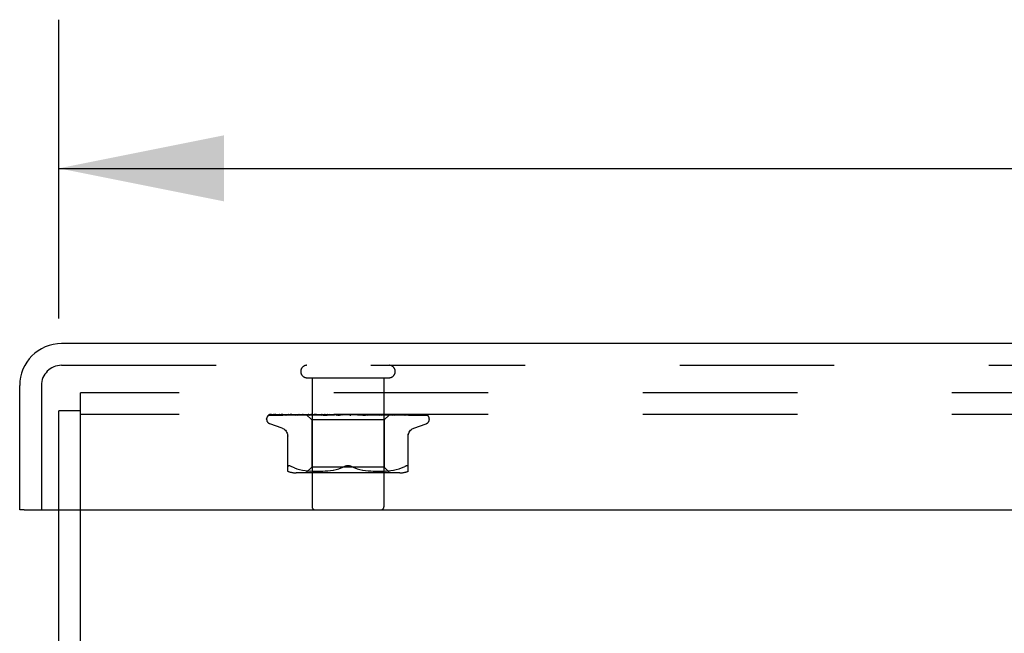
# Model space of a CAD drawing. Header units: inches. Extents: x 0 to 97.1, y 0 to 62.9.
# Tile 45 of 60: x 69.6 to 73, y 53 to 55.1. Entities that reach past the tile are written whole.
import ezdxf

# ---------------------------------------------------------------- set-up
doc = ezdxf.new("R2010")
doc.units = ezdxf.units.IN
doc.header["$LTSCALE"] = 5.342857
doc.header["$MEASUREMENT"] = 0
doc.linetypes.add('HIDDEN', pattern=[0.2, 0.1, -0.1])
doc.layers.get('0').update_dxf_attribs({"linetype": 'CONTINUOUS'})
for name, color, linetype in [('DEFAULT_2', 8, 'HIDDEN'), ('DIMENSIONS', 7, 'CONTINUOUS'), ('FRONT_COVER', 7, 'CONTINUOUS')]:
    doc.layers.add(name, color=color, linetype=linetype)
doc.styles.get("Standard").update_dxf_attribs({"font": 'arial.ttf'})
doc.dimstyles.new('DIMSTYLE_1', dxfattribs={"dimtxt": 0.428571, "dimasz": 0.571429, "dimexe": 0.09, "dimexo": 0.07, "dimgap": 0.0375, "dimtad": 0, "dimtih": 1, "dimtoh": 1, "dimzin": 4, "dimdsep": 46, "dimtxsty": 'Standard', "dimblk": '_FILLED', "dimblk1": '_FILLED', "dimblk2": '_FILLED', "dimcen": 0.09, "dimadec": 3, "dimazin": 1, "dimtfac": 1, "dimtdec": 3, "dimtofl": 0, "dimtmove": 0, "dimatfit": 3, "dimldrblk": '_FILLED', "dimfxl": 0, "dimtolj": 1, "dimtzin": 4, "dimarcsym": 0})

# ---------------------------------------------------------------- blocks, each defined once
blk = doc.blocks.new('_FILLED')
at = {"color": 0, "linetype": 'ByBlock'}
blk.add_solid([(0, 0), (-1, 0.2), (-1, -0.2)], dxfattribs=at)
blk = doc.blocks.new('*D1')
at = {"layer": 'DIMENSIONS', "color": 2, "linetype": 'Continuous'}
for p, q in [((69.6902, 54.1064), (69.6902, 55.1401)), ((93.6902, 54.1064), (93.6902, 55.1401)), ((69.6902, 54.6258), (80.7271, 54.6258)), ((93.6902, 54.6258), (82.6533, 54.6258))]:
    blk.add_line(p, q, dxfattribs=at)
at = {"layer": 'DIMENSIONS', "color": 2, "linetype": 'Continuous', "xscale": 0.5714285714, "yscale": 0.5714285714, "zscale": 0.5714285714, "rotation": 180}
blk.add_blockref('_FILLED', (69.6902, 54.6258), dxfattribs=at)
at = {"layer": 'DIMENSIONS', "color": 2, "linetype": 'Continuous', "xscale": 0.5714285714, "yscale": 0.5714285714, "zscale": 0.5714285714}
blk.add_blockref('_FILLED', (93.6902, 54.6258), dxfattribs=at)
at = {"layer": 'DIMENSIONS', "color": 2, "linetype": 'Continuous', "insert": (81.6902, 54.8401), "char_height": 0.42857, "width": 1.49761, "attachment_point": 2, "line_spacing_factor": 0.9}
blk.add_mtext('24.00', dxfattribs=at)

msp = doc.modelspace()

# ---------------------------------------------------------------- linework, layer by layer
at = {"color": 3, "linetype": 'Continuous'}
for p, q in [((69.690219, 47.912393), (69.690219, 53.444393)), ((69.765219, 47.849393), (69.765219, 53.444393))]:
    msp.add_line(p, q, dxfattribs=at)
at = {"layer": 'DEFAULT_2', "color": 8, "linetype": 'HIDDEN'}
for p, q in [((69.765219, 53.444393), (69.765219, 53.849393)), ((93.615219, 53.849393), (69.765219, 53.849393)), ((69.690219, 53.444393), (69.690219, 53.786393)), ((69.765219, 53.786393), (69.690219, 53.786393)), ((93.615219, 53.774393), (69.765219, 53.774393))]:
    msp.add_line(p, q, dxfattribs=at)
at = {"layer": 'FRONT_COVER', "color": 3, "linetype": 'Continuous'}
for p, q in [((93.680219, 54.019393), (69.700219, 54.019393)), ((69.555219, 53.444393), (69.555219, 53.874393)), ((69.570219, 53.444393), (93.810219, 53.444393))]:
    msp.add_line(p, q, dxfattribs=at)
at = {"layer": 'FRONT_COVER', "color": 8, "linetype": 'HIDDEN'}
for p, q in [((69.700219, 53.944393), (93.680219, 53.944393)), ((70.548219, 53.901393), (70.832219, 53.901393)), ((70.566219, 53.901393), (70.566219, 53.454393)), ((70.814219, 53.901393), (70.814219, 53.454393)), ((69.630219, 53.874393), (69.630219, 53.444393)), ((70.408969, 53.757897), (70.408969, 53.758726)), ((70.418588, 53.77175), (70.464746, 53.772425)), ((70.419187, 53.77175), (70.487268, 53.77275)), ((70.420011, 53.774393), (70.694559, 53.774393)), ((70.427813, 53.77175), (70.494325, 53.77275)), ((70.429589, 53.77175), (70.515737, 53.773059)), ((70.446073, 53.771711), (70.446536, 53.771751)), ((70.44653, 53.77175), (70.562599, 53.773607)), ((70.449418, 53.77175), (70.509844, 53.772751)), ((70.465129, 53.772425), (70.529335, 53.773352)), ((70.473974, 53.771745), (70.474069, 53.771751)), ((70.474064, 53.77175), (70.577322, 53.773607)), ((70.478188, 53.771813), (70.47791, 53.77175)), ((70.477961, 53.77175), (70.531046, 53.772751)), ((70.487553, 53.77275), (70.547379, 53.773607)), ((70.496318, 53.774393), (70.490657, 53.773773)), ((70.509424, 53.771751), (70.596139, 53.773607)), ((70.509559, 53.771761), (70.509429, 53.771751)), ((70.516718, 53.77253), (70.509567, 53.771761)), ((70.509844, 53.772751), (70.562848, 53.773607)), ((70.51419, 53.771751), (70.558016, 53.772751)), ((70.515153, 53.773059), (70.55265, 53.773607)), ((70.524905, 53.773378), (70.516718, 53.77253)), ((70.529453, 53.773352), (70.547431, 53.773607)), ((70.531046, 53.772751), (70.577659, 53.773607)), ((70.545968, 53.774393), (70.564969, 53.755392)), ((70.547431, 53.773606), (70.547356, 53.77363)), ((70.54738, 53.773606), (70.547407, 53.77363)), ((70.551341, 53.771752), (70.618378, 53.773608)), ((70.551596, 53.771768), (70.551345, 53.771752)), ((70.56413, 53.772967), (70.551602, 53.771769)), ((70.55265, 53.773606), (70.552468, 53.77363)), ((70.552497, 53.773606), (70.55262, 53.77363)), ((70.55681, 53.771752), (70.589791, 53.772753)), ((70.558016, 53.772751), (70.596552, 53.773607)), ((70.562848, 53.773606), (70.562559, 53.77363)), ((70.562599, 53.773606), (70.562805, 53.77363)), ((70.572949, 53.773785), (70.56413, 53.772967)), ((70.564969, 53.755392), (70.564969, 53.592369)), ((70.815469, 53.755392), (70.564969, 53.755392)), ((70.571402, 53.774393), (70.577264, 53.77363)), ((70.579679, 53.774393), (70.572949, 53.773785)), ((70.577659, 53.773607), (70.577264, 53.77363)), ((70.577323, 53.773607), (70.577596, 53.77363)), ((70.582715, 53.774393), (70.577596, 53.77363)), ((70.589029, 53.774393), (70.596052, 53.77363)), ((70.589791, 53.772753), (70.618856, 53.773609)), ((70.596553, 53.773607), (70.596052, 53.77363)), ((70.596139, 53.773608), (70.596458, 53.77363)), ((70.602861, 53.774393), (70.596458, 53.77363)), ((70.598591, 53.771772), (70.598326, 53.771755)), ((70.598331, 53.771755), (70.643265, 53.773611)), ((70.598619, 53.771774), (70.612406, 53.773011)), ((70.604323, 53.771757), (70.618367, 53.772431)), ((70.610314, 53.774393), (70.618243, 53.77363)), ((70.612406, 53.773011), (70.625323, 53.774149)), ((70.618484, 53.773612), (70.618243, 53.77363)), ((70.618367, 53.772431), (70.631876, 53.773066)), ((70.618378, 53.773608), (70.618708, 53.77363)), ((70.618856, 53.773609), (70.618484, 53.773612)), ((70.626164, 53.774393), (70.618708, 53.77363)), ((70.625323, 53.774149), (70.628131, 53.774393)), ((70.631876, 53.773066), (70.643803, 53.773612)), ((70.634487, 53.774393), (70.643035, 53.77363)), ((70.643803, 53.773612), (70.643035, 53.77363)), ((70.643265, 53.773611), (70.643543, 53.77363)), ((70.651782, 53.774393), (70.643543, 53.77363)), ((70.648852, 53.771774), (70.678789, 53.774393)), ((70.655322, 53.771799), (70.66072, 53.772467)), ((70.660674, 53.774393), (70.669533, 53.77363)), ((70.66072, 53.772467), (70.666008, 53.773099)), ((70.666008, 53.773099), (70.670749, 53.773645)), ((70.687929, 53.774393), (70.696778, 53.77363)), ((70.693747, 53.774393), (70.694124, 53.774199)), ((70.695548, 53.77361), (70.695428, 53.773719)), ((70.695633, 53.773533), (70.695548, 53.77361)), ((70.695681, 53.773491), (70.695633, 53.773533)), ((70.695795, 53.773392), (70.695734, 53.773444)), ((70.696499, 53.772854), (70.696514, 53.772843)), ((70.70621, 53.774393), (70.697315, 53.77363)), ((70.700415, 53.774393), (70.960256, 53.774393)), ((70.715266, 53.774393), (70.723786, 53.77363)), ((70.723404, 53.773619), (70.731771, 53.773073)), ((70.723983, 53.773615), (70.723787, 53.77363)), ((70.723983, 53.773615), (70.757204, 53.77176)), ((70.733052, 53.774393), (70.724309, 53.77363)), ((70.757006, 53.771774), (70.727145, 53.774393)), ((70.731771, 53.773073), (70.741218, 53.772439)), ((70.741218, 53.772439), (70.751002, 53.771765)), ((70.741699, 53.774393), (70.749582, 53.77363)), ((70.74939, 53.773609), (70.750071, 53.77363)), ((70.74939, 53.77361), (70.773302, 53.772754)), ((70.749897, 53.773609), (70.749582, 53.77363)), ((70.749897, 53.773609), (70.806138, 53.771753)), ((70.758346, 53.774393), (70.750071, 53.77363)), ((70.757214, 53.771759), (70.757014, 53.771773)), ((70.766271, 53.774393), (70.773231, 53.77363)), ((70.773114, 53.773607), (70.773669, 53.77363)), ((70.773114, 53.773608), (70.807068, 53.772752)), ((70.773561, 53.773607), (70.773231, 53.77363)), ((70.773302, 53.772754), (70.800386, 53.771754)), ((70.773561, 53.773608), (70.850787, 53.771751)), ((70.781179, 53.774393), (70.773669, 53.77363)), ((70.788275, 53.773384), (70.776928, 53.774393)), ((70.788094, 53.774393), (70.793881, 53.77363)), ((70.805859, 53.771771), (70.788275, 53.773384)), ((70.793804, 53.773607), (70.794252, 53.77363)), ((70.793804, 53.773607), (70.836572, 53.772751)), ((70.79418, 53.773607), (70.793881, 53.77363)), ((70.79418, 53.773607), (70.889599, 53.771751)), ((70.800723, 53.774393), (70.794252, 53.77363)), ((70.806146, 53.771753), (70.805864, 53.77177)), ((70.806379, 53.774393), (70.810783, 53.77363)), ((70.807068, 53.772752), (70.845647, 53.771751)), ((70.810732, 53.773606), (70.811074, 53.77363)), ((70.810732, 53.773607), (70.860767, 53.772751)), ((70.811026, 53.773606), (70.810783, 53.77363)), ((70.811026, 53.773607), (70.921188, 53.77175)), ((70.816274, 53.774393), (70.811074, 53.77363)), ((70.83371, 53.773633), (70.815469, 53.755392)), ((70.815469, 53.755392), (70.815469, 53.592369)), ((70.823293, 53.773606), (70.823528, 53.77363)), ((70.823495, 53.773606), (70.823329, 53.77363)), ((70.823495, 53.773607), (70.879902, 53.77275)), ((70.830132, 53.773784), (70.823595, 53.774393)), ((70.838619, 53.772964), (70.830132, 53.773784)), ((70.831036, 53.773606), (70.831165, 53.77363)), ((70.831037, 53.773607), (70.89055, 53.77275)), ((70.831139, 53.773606), (70.831063, 53.77363)), ((70.834432, 53.774393), (70.833683, 53.773606)), ((70.833684, 53.773607), (70.916527, 53.772425)), ((70.833689, 53.773612), (70.833707, 53.77363)), ((70.836572, 53.772751), (70.885248, 53.771751)), ((70.850572, 53.771765), (70.838619, 53.772964)), ((70.850782, 53.771752), (70.850579, 53.771765)), ((70.860767, 53.772751), (70.917781, 53.77175)), ((70.879902, 53.77275), (70.944418, 53.77175)), ((70.889553, 53.771755), (70.882913, 53.772525)), ((70.889595, 53.771751), (70.889562, 53.771754)), ((70.889982, 53.77275), (70.957261, 53.77175)), ((70.92143, 53.771732), (70.915978, 53.772507)), ((70.917782, 53.771751), (70.918012, 53.771733)), ((70.921183, 53.771751), (70.921295, 53.771747)), ((70.921295, 53.771747), (70.92144, 53.771732)), ((70.966955, 53.770075), (70.9669, 53.770128)), ((70.971469, 53.757897), (70.971469, 53.758726)), ((70.462227, 53.726842), (70.419935, 53.742235)), ((70.918211, 53.726842), (70.960503, 53.742235)), ((70.481886, 53.577885), (70.481886, 53.707107)), ((70.898553, 53.577885), (70.898553, 53.707107)), ((70.482072, 53.594567), (70.481886, 53.593304)), ((70.504931, 53.589699), (70.496469, 53.593304)), ((70.504902, 53.589708), (70.513791, 53.586633)), ((70.513743, 53.586648), (70.523149, 53.584124)), ((70.523096, 53.584137), (70.532704, 53.582122)), ((70.532653, 53.582131), (70.542241, 53.58061)), ((70.542191, 53.580618), (70.55161, 53.579507)), ((70.564969, 53.592369), (70.544969, 53.572369)), ((70.690219, 53.592369), (70.564969, 53.592369)), ((70.620697, 53.579527), (70.630191, 53.580653)), ((70.630037, 53.580632), (70.639582, 53.582155)), ((70.639461, 53.582133), (70.648962, 53.584118)), ((70.648879, 53.584099), (70.658186, 53.586594)), ((70.658138, 53.58658), (70.667055, 53.589665)), ((70.667034, 53.589657), (70.675636, 53.593304)), ((70.815469, 53.592369), (70.690219, 53.592369)), ((70.713404, 53.589657), (70.704803, 53.593304)), ((70.722253, 53.586594), (70.73156, 53.584099)), ((70.731476, 53.584118), (70.740977, 53.582133)), ((70.740857, 53.582155), (70.750402, 53.580632)), ((70.750248, 53.580653), (70.759742, 53.579527)), ((70.815469, 53.592369), (70.835469, 53.572369)), ((70.828828, 53.579507), (70.838248, 53.580618)), ((70.838198, 53.58061), (70.847785, 53.582131)), ((70.847734, 53.582122), (70.857342, 53.584137)), ((70.85729, 53.584124), (70.866695, 53.586648)), ((70.866647, 53.586633), (70.875537, 53.589708)), ((70.875507, 53.589699), (70.883969, 53.593304)), ((70.883969, 53.593304), (70.886728, 53.594567)), ((70.889167, 53.595539), (70.886728, 53.594567)), ((70.889167, 53.595539), (70.891272, 53.596215)), ((70.869812, 53.572369), (70.510627, 53.572369)), ((70.551554, 53.579512), (70.560537, 53.578742)), ((70.560455, 53.578748), (70.569187, 53.578259)), ((70.569072, 53.578264), (70.577569, 53.577973)), ((70.577424, 53.577976), (70.58588, 53.57789)), ((70.58571, 53.57789), (70.594306, 53.57797)), ((70.594117, 53.577966), (70.602893, 53.578258)), ((70.602694, 53.578249), (70.61178, 53.578761)), ((70.611584, 53.578747), (70.620877, 53.579545)), ((70.759561, 53.579545), (70.768854, 53.578747)), ((70.768659, 53.578761), (70.777744, 53.578249)), ((70.777545, 53.578258), (70.786322, 53.577966)), ((70.786132, 53.57797), (70.794729, 53.57789)), ((70.794558, 53.57789), (70.803014, 53.577976)), ((70.80287, 53.577973), (70.811366, 53.578264)), ((70.811251, 53.578259), (70.819984, 53.578748)), ((70.819901, 53.578742), (70.828884, 53.579512))]:
    msp.add_line(p, q, dxfattribs=at)
at = {"layer": 'FRONT_COVER', "color": 7, "linetype": 'Continuous'}
msp.add_line((69.570219, 53.444393), (69.555219, 53.444393), dxfattribs=at)
at = {"layer": 'FRONT_COVER', "color": 8, "linetype": 'HIDDEN'}
for points in [[(70.415861, 53.771059), (70.416193, 53.771223), (70.416715, 53.771428), (70.417309, 53.771597), (70.417951, 53.771708), (70.418592, 53.771751)], [(70.425663, 53.774393), (70.42404, 53.774013), (70.422407, 53.773577), (70.42087, 53.773113), (70.419417, 53.772618), (70.418042, 53.772086), (70.416743, 53.771506), (70.415867, 53.771062)], [(70.416358, 53.770993), (70.416322, 53.770968), (70.416266, 53.770927), (70.416309, 53.770955), (70.416461, 53.771046), (70.416734, 53.771188), (70.417115, 53.771352), (70.417595, 53.771515), (70.418149, 53.771647), (70.41875, 53.771729), (70.419189, 53.771751)], [(70.422446, 53.774393), (70.422224, 53.774314), (70.421551, 53.774051), (70.420906, 53.773771), (70.420293, 53.773479), (70.419711, 53.773177), (70.419164, 53.772872), (70.418651, 53.772568), (70.418174, 53.772268), (70.417738, 53.77198), (70.417341, 53.771707), (70.416994, 53.771459), (70.416358, 53.770993)], [(70.420006, 53.774393), (70.419037, 53.774023), (70.418165, 53.773627), (70.418029, 53.773558)], [(70.426692, 53.771607), (70.4269, 53.771654), (70.427382, 53.771726), (70.427819, 53.771751)], [(70.440579, 53.774393), (70.438851, 53.774113), (70.436564, 53.773714), (70.434342, 53.773296), (70.432187, 53.772863), (70.430099, 53.772413), (70.428083, 53.771947), (70.426696, 53.771606)], [(70.428402, 53.771623), (70.428331, 53.771586), (70.42819, 53.771514), (70.428162, 53.771501), (70.428258, 53.771538), (70.428493, 53.771609), (70.428855, 53.771686), (70.429327, 53.77174), (70.429589, 53.771751)], [(70.428897, 53.771893), (70.42857, 53.771713), (70.428402, 53.771623)], [(70.434154, 53.774393), (70.433901, 53.774304), (70.433222, 53.774048), (70.432568, 53.773776), (70.431942, 53.773494), (70.431345, 53.773207), (70.430778, 53.77292), (70.430245, 53.772638), (70.429748, 53.772367), (70.428897, 53.771893)], [(70.464397, 53.774393), (70.462455, 53.774147), (70.459521, 53.773756), (70.456608, 53.773348), (70.453725, 53.772926), (70.450872, 53.77249), (70.448054, 53.772039), (70.44608, 53.771711)], [(70.449045, 53.771743), (70.448968, 53.771716), (70.448909, 53.771697), (70.448978, 53.771712), (70.449183, 53.771739), (70.449416, 53.771751)], [(70.450342, 53.772327), (70.449856, 53.772096), (70.449454, 53.771912), (70.449151, 53.771785), (70.449045, 53.771743)], [(70.455043, 53.774393), (70.454527, 53.774209), (70.453716, 53.773892), (70.452943, 53.773562), (70.452211, 53.773229), (70.451528, 53.772904), (70.450342, 53.772327)], [(70.490657, 53.773773), (70.487135, 53.773369), (70.483601, 53.77295), (70.480055, 53.772517), (70.473984, 53.771746)], [(70.484358, 53.774393), (70.483711, 53.774154), (70.482833, 53.7738), (70.482007, 53.773441), (70.481242, 53.773094), (70.480527, 53.772766), (70.479862, 53.772466), (70.479261, 53.772206), (70.478732, 53.771996), (70.478316, 53.771851), (70.478188, 53.771813)], [(70.517574, 53.772893), (70.516889, 53.77259), (70.516244, 53.772321), (70.515646, 53.772096), (70.515123, 53.771927), (70.514694, 53.77182), (70.51438, 53.771767), (70.514188, 53.771752)], [(70.521033, 53.774393), (70.520578, 53.774218), (70.519788, 53.773891), (70.519024, 53.773553), (70.517574, 53.772893)], [(70.53521, 53.774393), (70.532862, 53.774168), (70.524905, 53.773378)], [(70.546041, 53.774393), (70.54632, 53.774201), (70.546632, 53.77401), (70.546978, 53.773819), (70.547356, 53.77363)], [(70.546342, 53.774393), (70.546656, 53.77412), (70.546917, 53.773904), (70.547125, 53.773744), (70.547278, 53.773645), (70.547371, 53.773607), (70.54738, 53.773606)], [(70.546977, 53.774393), (70.547184, 53.77412), (70.547333, 53.773904), (70.547426, 53.773744), (70.547461, 53.773645), (70.547438, 53.773607), (70.547431, 53.773606)], [(70.54778, 53.774393), (70.547636, 53.774201), (70.547526, 53.77401), (70.54745, 53.773819), (70.547407, 53.77363)], [(70.549512, 53.774393), (70.550205, 53.774201), (70.550928, 53.77401), (70.551683, 53.773819), (70.552468, 53.77363)], [(70.550908, 53.774393), (70.551318, 53.77412), (70.55168, 53.773904), (70.551996, 53.773744), (70.552261, 53.773645), (70.552468, 53.773607), (70.552497, 53.773606)], [(70.554668, 53.774393), (70.554106, 53.774201), (70.553577, 53.77401), (70.553082, 53.773819), (70.55262, 53.77363)], [(70.552789, 53.774393), (70.552881, 53.77412), (70.552914, 53.773904), (70.552888, 53.773744), (70.552804, 53.773645), (70.55265, 53.773606)], [(70.562169, 53.773694), (70.560688, 53.772985), (70.559958, 53.772653), (70.559239, 53.772354), (70.558557, 53.772107), (70.557927, 53.771923), (70.557377, 53.77181), (70.556929, 53.771759), (70.556801, 53.771753)], [(70.558069, 53.774393), (70.55915, 53.774201), (70.560258, 53.77401), (70.561395, 53.773819), (70.562559, 53.77363)], [(70.560509, 53.774393), (70.560999, 53.77412), (70.56145, 53.773904), (70.561863, 53.773744), (70.562231, 53.773645), (70.562544, 53.773607), (70.562599, 53.773606)], [(70.563728, 53.774393), (70.562919, 53.774043), (70.562169, 53.773694)], [(70.566455, 53.774393), (70.565495, 53.774201), (70.564567, 53.77401), (70.56367, 53.773819), (70.562805, 53.77363)], [(70.563567, 53.774393), (70.563542, 53.77412), (70.563457, 53.773904), (70.563313, 53.773744), (70.563113, 53.773645), (70.562848, 53.773606)], [(70.574797, 53.774393), (70.575351, 53.77412), (70.575874, 53.773904), (70.576369, 53.773744), (70.576826, 53.773645), (70.577234, 53.773607), (70.577323, 53.773607)], [(70.578924, 53.774393), (70.578781, 53.77412), (70.578582, 53.773904), (70.578325, 53.773744), (70.578016, 53.773645), (70.577659, 53.773607)], [(70.593258, 53.774393), (70.593859, 53.774118), (70.594435, 53.773902), (70.594987, 53.773744), (70.595511, 53.773646), (70.596, 53.773608), (70.596139, 53.773608)], [(70.598302, 53.774393), (70.598048, 53.77412), (70.597742, 53.773904), (70.597381, 53.773744), (70.596974, 53.773645), (70.596553, 53.773607)], [(70.610865, 53.774393), (70.610688, 53.774308), (70.610082, 53.774001), (70.609489, 53.773684), (70.608891, 53.77336), (70.608278, 53.773037), (70.60764, 53.77272), (70.606969, 53.772422), (70.606281, 53.772161), (70.605577, 53.771951), (70.604904, 53.771816), (70.604305, 53.771757)], [(70.615223, 53.774393), (70.615841, 53.77412), (70.61645, 53.773904), (70.617053, 53.773744), (70.617636, 53.773645), (70.618186, 53.773607), (70.618378, 53.773608)], [(70.621003, 53.774393), (70.620675, 53.774139), (70.620308, 53.773933), (70.619899, 53.773775), (70.619456, 53.773668), (70.618985, 53.773614), (70.618856, 53.773609)], [(70.639898, 53.774393), (70.640516, 53.77412), (70.641135, 53.773904), (70.64176, 53.773744), (70.642376, 53.773645), (70.642968, 53.773607), (70.643265, 53.773611)], [(70.646206, 53.774393), (70.645759, 53.77412), (70.645275, 53.773904), (70.644749, 53.773744), (70.644194, 53.773645), (70.643803, 53.773612)], [(70.660646, 53.774393), (70.660488, 53.774298), (70.660105, 53.774052), (70.659738, 53.773805), (70.659365, 53.773549), (70.658972, 53.773285), (70.658551, 53.773017), (70.658085, 53.772744), (70.65756, 53.772475), (70.656978, 53.772225), (70.656336, 53.772009), (70.655668, 53.771852), (70.655236, 53.77179)], [(70.666392, 53.774393), (70.666987, 53.77412), (70.667594, 53.773904), (70.668218, 53.773744), (70.668845, 53.773645), (70.669458, 53.773607), (70.670065, 53.77363)], [(70.670749, 53.773645), (70.670146, 53.773607), (70.669533, 53.77363)], [(70.672999, 53.774393), (70.672479, 53.77412), (70.67193, 53.773904), (70.671349, 53.773744), (70.670749, 53.773645)], [(70.694124, 53.774199), (70.694535, 53.773998), (70.694982, 53.773766), (70.695408, 53.77353), (70.695814, 53.773291), (70.696204, 53.773048), (70.696499, 53.772854)], [(70.694124, 53.774199), (70.694298, 53.77412), (70.694871, 53.773904), (70.695472, 53.773744), (70.696086, 53.773645), (70.696698, 53.773607), (70.697315, 53.77363)], [(70.695428, 53.773719), (70.695372, 53.77377), (70.695288, 53.773845), (70.695177, 53.773939), (70.69503, 53.774057), (70.69486, 53.774186), (70.694681, 53.774313), (70.694559, 53.774393)], [(70.69552, 53.773631), (70.695558, 53.773601), (70.695641, 53.773528), (70.695774, 53.773411), (70.695958, 53.773256), (70.696198, 53.773068), (70.696499, 53.772854)], [(70.696021, 53.773205), (70.695938, 53.773272), (70.695862, 53.773335)], [(70.696514, 53.772843), (70.696438, 53.772895), (70.696318, 53.772979), (70.696209, 53.773059), (70.696111, 53.773134)], [(70.696514, 53.772843), (70.696843, 53.772637), (70.697251, 53.772415), (70.697718, 53.772204), (70.698239, 53.772021), (70.69881, 53.771875), (70.699406, 53.771783), (70.699998, 53.77175), (70.700584, 53.771774)], [(70.700415, 53.774393), (70.699839, 53.77412), (70.699247, 53.773904), (70.698632, 53.773744), (70.698008, 53.773645), (70.697393, 53.773607), (70.696778, 53.77363)], [(70.720975, 53.774393), (70.721461, 53.77412), (70.72198, 53.773904), (70.722536, 53.773744), (70.723115, 53.773645), (70.723404, 53.773618)], [(70.723404, 53.773618), (70.723705, 53.773607), (70.724309, 53.77363)], [(70.727462, 53.774393), (70.726853, 53.77412), (70.726237, 53.773904), (70.72561, 53.773744), (70.724986, 53.773645), (70.72438, 53.773607), (70.723983, 53.773615)], [(70.745658, 53.773966), (70.74515, 53.774254), (70.744891, 53.774393)], [(70.751042, 53.771763), (70.750895, 53.771774), (70.750259, 53.771862), (70.749593, 53.772021), (70.748929, 53.772242), (70.748304, 53.7725), (70.747715, 53.772785), (70.747168, 53.773079), (70.746652, 53.773376), (70.745658, 53.773966)], [(70.747091, 53.774393), (70.747495, 53.77412), (70.74794, 53.773904), (70.748432, 53.773744), (70.748956, 53.773645), (70.74939, 53.773609)], [(70.753163, 53.774393), (70.752542, 53.77412), (70.751926, 53.773904), (70.751309, 53.773744), (70.750706, 53.773645), (70.750132, 53.773607), (70.749897, 53.773609)], [(70.771152, 53.774393), (70.771459, 53.77412), (70.771815, 53.773904), (70.772223, 53.773744), (70.772673, 53.773645), (70.773114, 53.773607)], [(70.776589, 53.774393), (70.775979, 53.77412), (70.775384, 53.773904), (70.7748, 53.773744), (70.774241, 53.773645), (70.77372, 53.773607), (70.773561, 53.773607)], [(70.792288, 53.774393), (70.792487, 53.77412), (70.792741, 53.773904), (70.793051, 53.773744), (70.793411, 53.773645), (70.793804, 53.773607)], [(70.796253, 53.773092), (70.794902, 53.773772), (70.794233, 53.774099), (70.793591, 53.774393)], [(70.796894, 53.774393), (70.796316, 53.77412), (70.795764, 53.773904), (70.795234, 53.773744), (70.794739, 53.773645), (70.794289, 53.773607), (70.79418, 53.773607)], [(70.800397, 53.771754), (70.800288, 53.771759), (70.799737, 53.771821), (70.79909, 53.771958), (70.798384, 53.772174), (70.797668, 53.772445), (70.796952, 53.772758), (70.796253, 53.773092)], [(70.809734, 53.774393), (70.809819, 53.77412), (70.809961, 53.773904), (70.810163, 53.773744), (70.810418, 53.773645), (70.810732, 53.773606)], [(70.813343, 53.774393), (70.812818, 53.77412), (70.81233, 53.773904), (70.811873, 53.773744), (70.811459, 53.773645), (70.811097, 53.773607), (70.811026, 53.773606)], [(70.820467, 53.774393), (70.821231, 53.774201), (70.821963, 53.77401), (70.822662, 53.773819), (70.823329, 53.77363)], [(70.822861, 53.774393), (70.822828, 53.77412), (70.822853, 53.773904), (70.822939, 53.773744), (70.823082, 53.773645), (70.823293, 53.773606)], [(70.823293, 53.773607), (70.899554, 53.772425), (70.921296, 53.772081), (70.942077, 53.77175)], [(70.825342, 53.774393), (70.82489, 53.77412), (70.824482, 53.773904), (70.824115, 53.773744), (70.823797, 53.773645), (70.823536, 53.773607), (70.823495, 53.773606)], [(70.827269, 53.774393), (70.826378, 53.774201), (70.825458, 53.77401), (70.824508, 53.773819), (70.823528, 53.77363)], [(70.829846, 53.774393), (70.830201, 53.774201), (70.830522, 53.77401), (70.830809, 53.773819), (70.831063, 53.77363)], [(70.831194, 53.774393), (70.831044, 53.77412), (70.830952, 53.773904), (70.830919, 53.773744), (70.830943, 53.773645), (70.831036, 53.773606)], [(70.832457, 53.774393), (70.832094, 53.77412), (70.831781, 53.773904), (70.831517, 53.773744), (70.831307, 53.773645), (70.831157, 53.773607), (70.831139, 53.773606)], [(70.83331, 53.774393), (70.832822, 53.774201), (70.832302, 53.77401), (70.831749, 53.773819), (70.831165, 53.77363)], [(70.83418, 53.774393), (70.834112, 53.774201), (70.83401, 53.77401), (70.833875, 53.773819), (70.833707, 53.77363)], [(70.842128, 53.772872), (70.840538, 53.773608), (70.839717, 53.773978), (70.838871, 53.774333), (70.838717, 53.774393)], [(70.845648, 53.771752), (70.845326, 53.771779), (70.84486, 53.771862), (70.84428, 53.772018), (70.843616, 53.772247), (70.842888, 53.772538), (70.842128, 53.772872)], [(70.882913, 53.772525), (70.879064, 53.772957), (70.875246, 53.773374), (70.871463, 53.773778), (70.865464, 53.774393)], [(70.880745, 53.773509), (70.879949, 53.773856), (70.879117, 53.774194), (70.878585, 53.774393)], [(70.88525, 53.771751), (70.885248, 53.771751), (70.885161, 53.77176), (70.884933, 53.771801), (70.884573, 53.771896), (70.884096, 53.772055), (70.883528, 53.772274), (70.8829, 53.772539), (70.88222, 53.772842), (70.880745, 53.773509)], [(70.89055, 53.77275), (70.936143, 53.772081), (70.958453, 53.77175)], [(70.915978, 53.772507), (70.912766, 53.772941), (70.909544, 53.773361), (70.906314, 53.773766), (70.903085, 53.774155), (70.90103, 53.774393)], [(70.917985, 53.771739), (70.917947, 53.771749), (70.917749, 53.77181), (70.917422, 53.771931), (70.91698, 53.772115), (70.916444, 53.772355), (70.915845, 53.772633), (70.915182, 53.772944), (70.914453, 53.773281), (70.913666, 53.773632), (70.912821, 53.773985), (70.911929, 53.774324), (70.911731, 53.774393)], [(70.916527, 53.772425), (70.962828, 53.77175), (70.96322, 53.771729), (70.963604, 53.771685), (70.963979, 53.771619), (70.964342, 53.771531), (70.964693, 53.771424), (70.96503, 53.7713), (70.965351, 53.771161), (70.965654, 53.771008), (70.965941, 53.770844), (70.966205, 53.770675), (70.966445, 53.770503), (70.966648, 53.770344), (70.966799, 53.770217), (70.966901, 53.770125), (70.966947, 53.770082), (70.966953, 53.770077)], [(70.945147, 53.771675), (70.943465, 53.772007), (70.941045, 53.772462), (70.938569, 53.772903), (70.936044, 53.773329), (70.93347, 53.77374), (70.930852, 53.774134), (70.929022, 53.774393)], [(70.940938, 53.772642), (70.940348, 53.772939), (70.939718, 53.773247), (70.939052, 53.773555), (70.938351, 53.773859), (70.937622, 53.77415), (70.936948, 53.774393)], [(70.942879, 53.771655), (70.942924, 53.771644), (70.942988, 53.771624), (70.942917, 53.771652), (70.942706, 53.771746), (70.94238, 53.771904), (70.941967, 53.772113), (70.940938, 53.772642)], [(70.942078, 53.771751), (70.942425, 53.771731), (70.942739, 53.771686), (70.942879, 53.771655)], [(70.944413, 53.771751), (70.944875, 53.77172), (70.945147, 53.771676)], [(70.960163, 53.771459), (70.959058, 53.771823), (70.957432, 53.772316), (70.955723, 53.772787), (70.953935, 53.773237), (70.952066, 53.773668), (70.950114, 53.774078), (70.948465, 53.774393)], [(70.958117, 53.772049), (70.957638, 53.772338), (70.957115, 53.772642), (70.956548, 53.772956), (70.955943, 53.773273), (70.955301, 53.773585), (70.954623, 53.773889), (70.953913, 53.774177), (70.95332, 53.774393)], [(70.957259, 53.771751), (70.95767, 53.77173), (70.958213, 53.771656), (70.958677, 53.771547), (70.959031, 53.77143), (70.959249, 53.771339), (70.959306, 53.771312)], [(70.959306, 53.771312), (70.959339, 53.771295), (70.959306, 53.771315), (70.959156, 53.771404), (70.958892, 53.771567), (70.958117, 53.772049)], [(70.958448, 53.771751), (70.959027, 53.771714), (70.959606, 53.771616), (70.960098, 53.771482), (70.960154, 53.771463)], [(70.967126, 53.769948), (70.966282, 53.770773), (70.965155, 53.77164), (70.964006, 53.772344), (70.962826, 53.77294), (70.961592, 53.773465), (70.960282, 53.773937), (70.95876, 53.774393)], [(70.966609, 53.770412), (70.966487, 53.770529), (70.966349, 53.770659), (70.966197, 53.770799), (70.966032, 53.770948), (70.965856, 53.771103), (70.965668, 53.771264), (70.965467, 53.771431), (70.965255, 53.771602), (70.965033, 53.771775), (70.964799, 53.771951), (70.964555, 53.772129), (70.9643, 53.772308), (70.964036, 53.772487), (70.963761, 53.772665), (70.963477, 53.772843), (70.963184, 53.773019), (70.96288, 53.773193), (70.962567, 53.773365), (70.962243, 53.773534), (70.961911, 53.773699), (70.96157, 53.773859), (70.96122, 53.774015), (70.960862, 53.774164), (70.960496, 53.774306), (70.960259, 53.774393)], [(70.9669, 53.770128), (70.966787, 53.770238), (70.966609, 53.770412)], [(70.462695, 53.726672), (70.464612, 53.725895), (70.467872, 53.724185), (70.470909, 53.722063), (70.473671, 53.719551), (70.476104, 53.716694), (70.478151, 53.71354), (70.479775, 53.710153), (70.480949, 53.706599), (70.481653, 53.702935), (70.481886, 53.699264)], [(70.898553, 53.699264), (70.898786, 53.702935), (70.89949, 53.706599), (70.900663, 53.710153), (70.902288, 53.71354), (70.904334, 53.716694), (70.906767, 53.719551), (70.90953, 53.722063), (70.912566, 53.724185), (70.915826, 53.725895), (70.917744, 53.726672)], [(70.482072, 53.594567), (70.4826, 53.595539), (70.483413, 53.596215), (70.484483, 53.596611)], [(70.496469, 53.593304), (70.493711, 53.594567), (70.491271, 53.595539), (70.489166, 53.596215), (70.487348, 53.596611), (70.485793, 53.596745), (70.484483, 53.596611)], [(70.675636, 53.593304), (70.676892, 53.593884), (70.678217, 53.594426), (70.679613, 53.594937), (70.681067, 53.595401), (70.682565, 53.595804), (70.684096, 53.596143), (70.685651, 53.596407), (70.687204, 53.596597), (70.688726, 53.596708), (70.690219, 53.596742)], [(70.690219, 53.596742), (70.687833, 53.596655), (70.685394, 53.59637), (70.682917, 53.595886), (70.680442, 53.59521), (70.678009, 53.59435), (70.675636, 53.593304)], [(70.704803, 53.593304), (70.702427, 53.594351), (70.699992, 53.595212), (70.697516, 53.595887), (70.69504, 53.596371), (70.692603, 53.596655), (70.690219, 53.596742)], [(70.690219, 53.596742), (70.692128, 53.596684), (70.694049, 53.596508), (70.695985, 53.596209), (70.697896, 53.5958), (70.699752, 53.595285), (70.701533, 53.594687), (70.703215, 53.594029), (70.704803, 53.593304)], [(70.704803, 53.593304), (70.713383, 53.589665), (70.722301, 53.58658)], [(70.898553, 53.593304), (70.898366, 53.594567), (70.897839, 53.595539), (70.897025, 53.596215), (70.895955, 53.596611), (70.894645, 53.596745), (70.893091, 53.596611), (70.891272, 53.596215)]]:
    msp.add_lwpolyline(points, dxfattribs=at)
at = {"layer": 'FRONT_COVER', "color": 3, "linetype": 'Continuous'}
msp.add_arc((69.700219, 53.874393), 0.145, 90, 180, dxfattribs=at)
at = {"layer": 'FRONT_COVER', "color": 8, "linetype": 'HIDDEN'}
for centre, radius, start, end in [((69.700219, 53.874393), 0.07, 90, 180), ((70.548219, 53.922893), 0.0215, 90, 270.000001), ((70.832219, 53.922893), 0.0215, 269.999999, 90), ((70.425636, 53.758726), 0.016667, 117.148769, 180), ((70.425636, 53.757897), 0.016667, 180, 250), ((70.954803, 53.757897), 0.016667, 290, 360), ((70.954803, 53.758726), 0.016667, 0, 42.235341), ((70.510627, 53.649947), 0.077578, 247.923935, 270), ((70.869812, 53.649947), 0.077578, 270, 292.076065), ((70.576219, 53.454393), 0.01, 180, 270.000003), ((70.804219, 53.454393), 0.01, 269.999997, 360)]:
    msp.add_arc(centre, radius, start, end, dxfattribs=at)

# ---------------------------------------------------------------- dimensions: what is measured, and where the dimension line sits
at = {"layer": 'DIMENSIONS', "color": 2, "linetype": 'Continuous'}
dim = msp.add_linear_dim(base=(93.690219, 54.625819), p1=(69.690219, 54.036393), p2=(93.690219, 54.036393), dimstyle='DIMSTYLE_1', dxfattribs=at)
dim.commit()
dim.dimension.update_dxf_attribs({"geometry": '*D1', "text_midpoint": (81.684529, 54.623427), "dimtype": 160})

doc.saveas('drawing.dxf')
